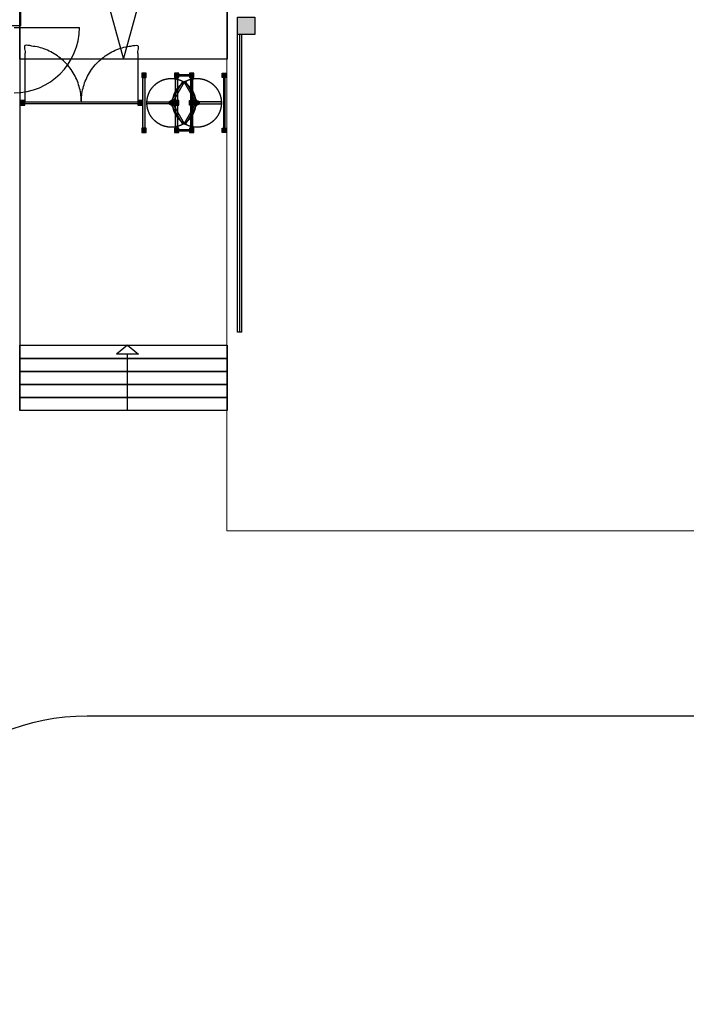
# Model space of a CAD drawing. Header units: millimetres. Extents: x -84176 to 84083, y -120487 to 61877.
# Tile 8 of 10: x -37151 to -21846, y 15814 to 38432. Entities that reach past the tile are written whole.
import ezdxf

# ---------------------------------------------------------------- set-up
doc = ezdxf.new("R2010")
doc.units = ezdxf.units.MM
doc.header["$LTSCALE"] = 100
doc.linetypes.add('DGN Style 2', pattern=[7611.65685, 4566.99411, -3044.66274])
doc.layers.get('Defpoints').update_dxf_attribs({"color": 6})
doc.layers.add('situatieschets', color=9, linetype='Continuous', lineweight=0)
for name, color, linetype in [('T--A82----_Buitenterrein', 8, 'Continuous'), ('T--A9042_Beplanting', 90, 'Continuous'), ('T--L21--_Gebouwen', 2, 'Continuous'), ('T--L82----_Buitenterrein', 1, 'Continuous'), ('T--L9024_Trappen', 7, 'Continuous'), ('T--L9034_Toegangen', 1, 'Continuous')]:
    doc.layers.add(name, color=color, linetype=linetype)

# ---------------------------------------------------------------- blocks, each defined once
blk = doc.blocks.new('situatieschets')
at = {"layer": 'T--A9042_Beplanting', "lineweight": -3, "flags": 128}
blk.add_lwpolyline([(-35600, 59340), (40601, 59340), (40600, 59340), (40601, -59340), (-35600, -59340), (-35600, -59340, -0.414212), (-40600, -54340), (-40600, -54340), (-40600, 54340), (-40600, 54340, -0.414212), (-35600, 59340), (-35600, 59340), (-35600, 59340)], format="xyb", close=True, dxfattribs=at)
at = {"layer": 'T--L21--_Gebouwen', "lineweight": 13}
blk.add_lwpolyline([(-32390, 83580), (32390, 83580), (32390, 63590), (-32390, 63590)], close=True, dxfattribs=at)

msp = doc.modelspace()

# ---------------------------------------------------------------- hatches: boundary and pattern name
at = {"layer": 'T--A82----_Buitenterrein', "lineweight": 25}
h = msp.add_hatch(color=256, dxfattribs=at)
h.dxf.hatch_style = 2
h.paths.add_polyline_path([(-32150, 38092), (-32150, 38492), (-31750, 38492), (-31750, 38092)])
at = {"layer": 'T--L9034_Toegangen', "linetype": 'Continuous', "lineweight": -3}
h = msp.add_hatch(color=256, dxfattribs=at)
h.dxf.hatch_style = 2
h.paths.add_polyline_path([(-34350, 37102), (-34250, 37102), (-34250, 37202), (-34350, 37202)])
h = msp.add_hatch(color=256, dxfattribs=at)
h.dxf.hatch_style = 2
h.paths.add_polyline_path([(-34280, 37102), (-34280, 35942), (-34320, 35942), (-34320, 37102)])
h = msp.add_hatch(color=256, dxfattribs=at)
h.dxf.hatch_style = 2
h.paths.add_polyline_path([(-33600, 37102), (-33500, 37102), (-33500, 37202), (-33600, 37202)])
h = msp.add_hatch(color=256, dxfattribs=at)
h.dxf.hatch_style = 2
h.paths.add_polyline_path([(-33530, 37102), (-33530, 36572), (-33570, 36572), (-33570, 37102)])
h = msp.add_hatch(color=256, dxfattribs=at)
h.dxf.hatch_style = 2
h.paths.add_polyline_path([(-33250, 37132), (-33500, 37132), (-33500, 37172), (-33250, 37172)])
h = msp.add_hatch(color=256, dxfattribs=at)
h.dxf.hatch_style = 2
h.paths.add_polyline_path([(-33250, 37102), (-33150, 37102), (-33150, 37202), (-33250, 37202)])
h = msp.add_hatch(color=256, dxfattribs=at)
h.dxf.hatch_style = 2
h.paths.add_polyline_path([(-33180, 37102), (-33180, 35942), (-33220, 35942), (-33220, 37102)])
h = msp.add_hatch(color=256, dxfattribs=at)
h.dxf.hatch_style = 2
h.paths.add_polyline_path([(-33220, 37102), (-33220, 36572), (-33180, 36572), (-33180, 37102)])
h = msp.add_hatch(color=256, dxfattribs=at)
h.dxf.hatch_style = 2
h.paths.add_polyline_path([(-32400, 37102), (-32500, 37102), (-32500, 37202), (-32400, 37202)])
h = msp.add_hatch(color=256, dxfattribs=at)
h.dxf.hatch_style = 2
h.paths.add_polyline_path([(-32470, 37102), (-32470, 35942), (-32430, 35942), (-32430, 37102)])
h = msp.add_hatch(color=256, dxfattribs=at)
h.dxf.hatch_style = 2
h.paths.add_polyline_path([(-33667, 36567), (-33407, 37017), (-33373, 36997), (-33633, 36547)])
h = msp.add_hatch(color=256, dxfattribs=at)
h.dxf.hatch_style = 2
h.paths.add_polyline_path([(-33083, 36567), (-33343, 37017), (-33377, 36997), (-33117, 36547)])
h = msp.add_hatch(color=256, dxfattribs=at)
h.dxf.hatch_style = 2
h.paths.add_polyline_path([(-37031, 36572), (-37131, 36572), (-37131, 36472), (-37031, 36472)])
h = msp.add_hatch(color=256, dxfattribs=at)
h.dxf.hatch_style = 2
h.paths.add_polyline_path([(-34340, 36572), (-34440, 36572), (-34440, 36472), (-34340, 36472)])
h = msp.add_hatch(color=256, dxfattribs=at)
h.dxf.hatch_style = 2
h.paths.add_polyline_path([(-33710, 36502), (-34230, 36502), (-34230, 36542), (-33710, 36542)])
h = msp.add_hatch(color=256, dxfattribs=at)
h.dxf.hatch_style = 2
edge = h.paths.add_edge_path()
edge.add_arc((-33670, 36522), 50, -90, 270)
h = msp.add_hatch(color=256, dxfattribs=at)
h.dxf.hatch_style = 2
h.paths.add_polyline_path([(-33700, 36552), (-33700, 36492), (-33600, 36492), (-33600, 36552)])
h = msp.add_hatch(color=256, dxfattribs=at)
h.dxf.hatch_style = 2
h.paths.add_polyline_path([(-33633, 36497), (-33373, 36047), (-33407, 36027), (-33667, 36477)])
h = msp.add_hatch(color=256, dxfattribs=at)
h.dxf.hatch_style = 2
h.paths.add_polyline_path([(-33600, 36472), (-33500, 36472), (-33500, 36572), (-33600, 36572)])
h = msp.add_hatch(color=256, dxfattribs=at)
h.dxf.hatch_style = 2
h.paths.add_polyline_path([(-33530, 36472), (-33530, 35942), (-33570, 35942), (-33570, 36472)])
h = msp.add_hatch(color=256, dxfattribs=at)
h.dxf.hatch_style = 2
h.paths.add_polyline_path([(-33117, 36497), (-33377, 36047), (-33343, 36027), (-33083, 36477)])
h = msp.add_hatch(color=256, dxfattribs=at)
h.dxf.hatch_style = 2
h.paths.add_polyline_path([(-33150, 36472), (-33250, 36472), (-33250, 36572), (-33150, 36572)])
h = msp.add_hatch(color=256, dxfattribs=at)
h.dxf.hatch_style = 2
h.paths.add_polyline_path([(-33220, 36472), (-33220, 35942), (-33180, 35942), (-33180, 36472)])
h = msp.add_hatch(color=256, dxfattribs=at)
h.dxf.hatch_style = 2
h.paths.add_polyline_path([(-33050, 36552), (-33050, 36492), (-33150, 36492), (-33150, 36552)])
h = msp.add_hatch(color=256, dxfattribs=at)
h.dxf.hatch_style = 2
edge = h.paths.add_edge_path()
edge.add_arc((-33080, 36522), 50, -90, 270)
h = msp.add_hatch(color=256, dxfattribs=at)
h.dxf.hatch_style = 2
h.paths.add_polyline_path([(-33040, 36502), (-32520, 36502), (-32520, 36542), (-33040, 36542)])
h = msp.add_hatch(color=256, dxfattribs=at)
h.dxf.hatch_style = 2
h.paths.add_polyline_path([(-34350, 35842), (-34250, 35842), (-34250, 35942), (-34350, 35942)])
h = msp.add_hatch(color=256, dxfattribs=at)
h.dxf.hatch_style = 2
h.paths.add_polyline_path([(-33600, 35842), (-33500, 35842), (-33500, 35942), (-33600, 35942)])
h = msp.add_hatch(color=256, dxfattribs=at)
h.dxf.hatch_style = 2
h.paths.add_polyline_path([(-33250, 35872), (-33500, 35872), (-33500, 35912), (-33250, 35912)])
h = msp.add_hatch(color=256, dxfattribs=at)
h.dxf.hatch_style = 2
h.paths.add_polyline_path([(-33250, 35842), (-33150, 35842), (-33150, 35942), (-33250, 35942)])
h = msp.add_hatch(color=256, dxfattribs=at)
h.dxf.hatch_style = 2
h.paths.add_polyline_path([(-32400, 35842), (-32500, 35842), (-32500, 35942), (-32400, 35942)])

# ---------------------------------------------------------------- linework, layer by layer
at = {"layer": 'Defpoints'}
msp.add_lwpolyline([(-81592, 46771), (-37133, 46771), (-37133, 38294), (-42505, 38294), (-58483, 22333), (-84176, 37167)], close=True, dxfattribs=at)
at = {"layer": 'T--L82----_Buitenterrein'}
for p, q in [((-37151, 46728), (-37151, 38347)), ((-32050, 38092), (-32150, 38092)), ((-32150, 31252), (-32150, 38092)), ((-32100, 31252), (-32100, 38092)), ((-32050, 31252), (-32050, 38092)), ((-32050, 31252), (-32150, 31252))]:
    msp.add_line(p, q, dxfattribs=at)
at = {"layer": 'T--L82----_Buitenterrein', "lineweight": -3}
msp.add_line((-37150, 37522), (-37150, 46742), dxfattribs=at)
at = {"layer": 'T--L82----_Buitenterrein', "linetype": 'Continuous', "lineweight": -3}
for q in [(-37151, 29452), (-37151, 29552)]:
    msp.add_line((-37151, 38372), q, dxfattribs=at)
at = {"layer": 'T--L82----_Buitenterrein', "lineweight": 25}
msp.add_lwpolyline([(-32150, 38092), (-32150, 38492), (-31750, 38492), (-31750, 38092)], close=True, dxfattribs=at)
at = {"layer": 'T--L9024_Trappen', "linetype": 'Continuous', "lineweight": -3}
for p, q in [((-32390, 46742), (-32390, 37522)), ((-37150, 46177), (-34770, 37522)), ((-34770, 37522), (-32390, 46177)), ((-32390, 37522), (-37150, 37522)), ((-34675, 30952), (-34925, 30752)), ((-34675, 30952), (-34425, 30752)), ((-34425, 30752), (-34925, 30752)), ((-34675, 29452), (-34675, 30752))]:
    msp.add_line(p, q, dxfattribs=at)
for points in [[(-32390, 30652), (-37151, 30652), (-37151, 30952), (-32390, 30952)], [(-32390, 30352), (-37151, 30352), (-37151, 30652), (-32390, 30652)], [(-32390, 30052), (-37151, 30052), (-37151, 30352), (-32390, 30352)], [(-32390, 29752), (-37151, 29752), (-37151, 30052), (-32390, 30052)], [(-32390, 29452), (-37151, 29452), (-37151, 29752), (-32390, 29752)]]:
    msp.add_lwpolyline(points, close=True, dxfattribs=at)
at = {"layer": 'T--L9034_Toegangen', "linetype": 'Continuous', "lineweight": -3}
msp.add_line((-37281, 38252), (-35781, 38252), dxfattribs=at)
for points in [[(-34350, 37102), (-34250, 37102), (-34250, 37202), (-34350, 37202)], [(-34280, 37102), (-34280, 35942), (-34320, 35942), (-34320, 37102)], [(-33600, 37102), (-33500, 37102), (-33500, 37202), (-33600, 37202)], [(-33530, 37102), (-33530, 36572), (-33570, 36572), (-33570, 37102)], [(-33250, 37132), (-33500, 37132), (-33500, 37172), (-33250, 37172)], [(-33250, 37102), (-33150, 37102), (-33150, 37202), (-33250, 37202)], [(-33180, 37102), (-33180, 35942), (-33220, 35942), (-33220, 37102)], [(-33220, 37102), (-33220, 36572), (-33180, 36572), (-33180, 37102)], [(-32400, 37102), (-32500, 37102), (-32500, 37202), (-32400, 37202)], [(-32470, 37102), (-32470, 35942), (-32430, 35942), (-32430, 37102)], [(-33667, 36567), (-33407, 37017), (-33373, 36997), (-33633, 36547)], [(-33083, 36567), (-33343, 37017), (-33377, 36997), (-33117, 36547)], [(-37031, 36572), (-37131, 36572), (-37131, 36472), (-37031, 36472)], [(-37031, 36542), (-34440, 36542), (-34440, 36502), (-37031, 36502)], [(-34340, 36572), (-34440, 36572), (-34440, 36472), (-34340, 36472)], [(-33710, 36502), (-34230, 36502), (-34230, 36542), (-33710, 36542)], [(-33700, 36552), (-33700, 36492), (-33600, 36492), (-33600, 36552)], [(-33633, 36497), (-33373, 36047), (-33407, 36027), (-33667, 36477)], [(-33600, 36472), (-33500, 36472), (-33500, 36572), (-33600, 36572)], [(-33530, 36472), (-33530, 35942), (-33570, 35942), (-33570, 36472)], [(-33117, 36497), (-33377, 36047), (-33343, 36027), (-33083, 36477)], [(-33150, 36472), (-33250, 36472), (-33250, 36572), (-33150, 36572)], [(-33220, 36472), (-33220, 35942), (-33180, 35942), (-33180, 36472)], [(-33050, 36552), (-33050, 36492), (-33150, 36492), (-33150, 36552)], [(-33040, 36502), (-32520, 36502), (-32520, 36542), (-33040, 36542)], [(-34350, 35842), (-34250, 35842), (-34250, 35942), (-34350, 35942)], [(-33600, 35842), (-33500, 35842), (-33500, 35942), (-33600, 35942)], [(-33250, 35872), (-33500, 35872), (-33500, 35912), (-33250, 35912)], [(-33250, 35842), (-33150, 35842), (-33150, 35942), (-33250, 35942)], [(-32400, 35842), (-32500, 35842), (-32500, 35942), (-32400, 35942)]]:
    msp.add_lwpolyline(points, close=True, dxfattribs=at)
at = {"layer": 'T--L9034_Toegangen', "linetype": 'DGN Style 2', "lineweight": -3}
for centre in [(-33670, 36522), (-33080, 36522)]:
    msp.add_circle(centre, 560, dxfattribs=at)
at = {"layer": 'T--L9034_Toegangen', "linetype": 'Continuous', "lineweight": -3}
for centre in [(-33670, 36522), (-33080, 36522)]:
    msp.add_circle(centre, 50, dxfattribs=at)
msp.add_ellipse((-37281, 38252), major_axis=(0, 1500), ratio=1, start_param=3.141593, end_param=4.712389, dxfattribs=at)
for points in [[(-35735, 36542), (-35735, 37837), (-37031, 37837), (-37031, 37190), (-37031, 36542)], [(-35735, 36542), (-35735, 37837), (-34440, 37837), (-34440, 37190), (-34440, 36542)]]:
    msp.add_rational_spline(points, [1, 0.707106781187, 1, 1, 1], degree=2, knots=[0, 0, 0, 0.5, 0.5, 1, 1, 1], dxfattribs=at)

# ---------------------------------------------------------------- block references
at = {"layer": 'situatieschets'}
msp.add_blockref('situatieschets', (-3, -36898), dxfattribs=at)

doc.saveas('drawing.dxf')
